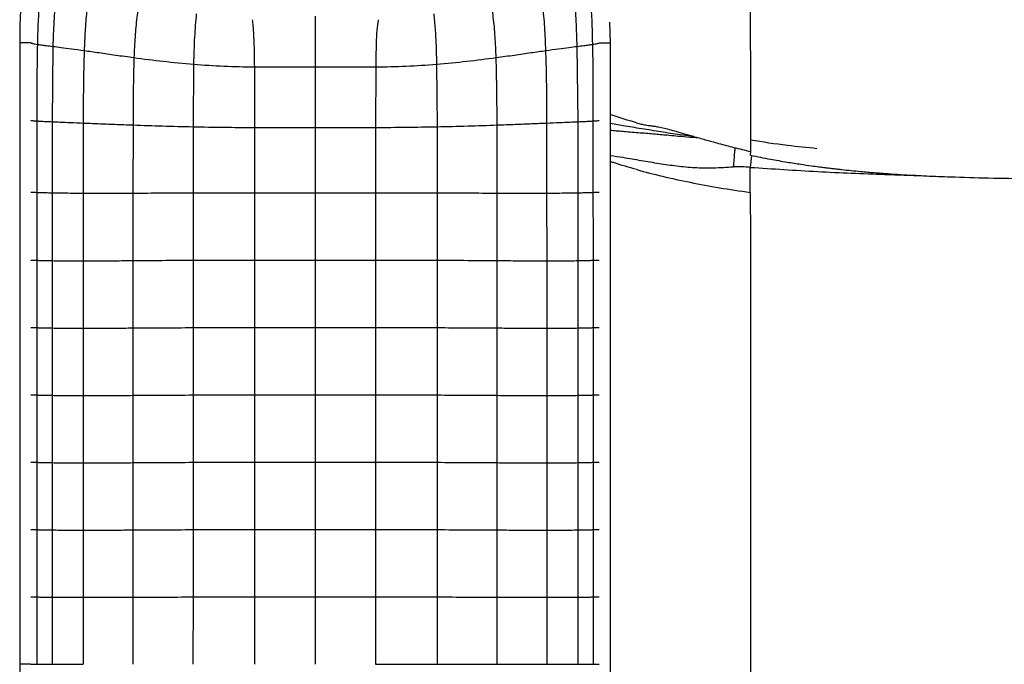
# Paper-space layout '_Top' of a CAD drawing. Header units: millimetres. Extents: x -908 to 908, y -155 to 619.
# Tile 3 of 11: x -908 to -546, y 222 to 459. Entities that reach past the tile are written whole.
import ezdxf

# ---------------------------------------------------------------- set-up
doc = ezdxf.new("R2010")
doc.units = ezdxf.units.MM

psp = doc.layouts.new('_Top')

# ---------------------------------------------------------------- linework, layer by layer
at = {"color": 7, "linetype": 'Continuous', "lineweight": 25}
for p, q in [((-690.65, 450.75), (-690.81, 458.41)), ((-908.27, 450.75), (-908.27, -6.83)), ((-690.65, -6.83), (-690.65, 450.75)), ((-896.05, 449.45), (-896.34, 421.72)), ((-702.59, 421.72), (-702.88, 449.46)), ((-844.22, 442.89), (-844.39, 419.88)), ((-754.7, 442.89), (-754.53, 419.88)), ((-821.83, 441.89), (-821.79, 419.6)), ((-799.46, 441.96), (-799.46, 419.56)), ((-777.09, 441.89), (-777.14, 419.6)), ((-896.34, 421.72), (-896.35, 395.56)), ((-884.85, 421.25), (-884.89, 395.45)), ((-714.03, 395.45), (-714.07, 421.25)), ((-702.57, 395.57), (-702.59, 421.72)), ((-681.08, 421.37), (-679.34, 420.86)), ((-866.5, 420.53), (-866.54, 395.46)), ((-844.39, 419.88), (-844.4, 395.52)), ((-821.79, 419.6), (-821.77, 395.52)), ((-799.46, 419.56), (-799.46, 395.51)), ((-777.14, 419.6), (-777.15, 395.53)), ((-754.53, 419.88), (-754.52, 395.52)), ((-732.38, 395.46), (-732.42, 420.53)), ((-638.72, 409.32), (-639.14, 404.91)), ((-896.35, 395.56), (-896.35, 370.57)), ((-884.89, 395.45), (-884.91, 370.5)), ((-866.54, 395.46), (-866.57, 370.6)), ((-844.4, 395.52), (-844.4, 370.75)), ((-821.77, 395.52), (-821.74, 370.8)), ((-799.46, 395.51), (-799.46, 370.8)), ((-777.15, 395.53), (-777.18, 370.8)), ((-754.52, 395.52), (-754.52, 370.75)), ((-732.36, 370.6), (-732.38, 395.46)), ((-714.01, 370.5), (-714.03, 395.45)), ((-702.57, 370.58), (-702.57, 395.57)), ((-896.35, 370.57), (-896.35, 345.78)), ((-884.91, 370.5), (-884.92, 345.7)), ((-866.57, 370.6), (-866.58, 345.79)), ((-844.4, 370.75), (-844.4, 345.92)), ((-821.74, 370.8), (-821.73, 345.98)), ((-799.46, 370.8), (-799.46, 345.99)), ((-777.18, 370.8), (-777.19, 345.98)), ((-754.52, 370.75), (-754.52, 345.92)), ((-732.34, 345.79), (-732.36, 370.6)), ((-714, 345.7), (-714.01, 370.5)), ((-702.57, 345.78), (-702.57, 370.58)), ((-896.35, 345.78), (-896.35, 320.99)), ((-884.92, 345.7), (-884.92, 320.91)), ((-866.58, 345.79), (-866.58, 320.99)), ((-844.4, 345.92), (-844.4, 321.12)), ((-821.73, 345.98), (-821.73, 321.18)), ((-799.46, 345.99), (-799.46, 321.19)), ((-777.19, 345.98), (-777.19, 321.18)), ((-754.52, 345.92), (-754.52, 321.12)), ((-732.34, 320.99), (-732.34, 345.79)), ((-714, 320.91), (-714, 345.7)), ((-702.57, 320.99), (-702.57, 345.78)), ((-896.35, 320.99), (-896.35, 296.2)), ((-884.92, 320.91), (-884.92, 296.12)), ((-866.58, 320.99), (-866.58, 296.2)), ((-844.4, 321.12), (-844.4, 296.33)), ((-821.73, 321.18), (-821.73, 296.39)), ((-799.46, 321.19), (-799.46, 296.4)), ((-777.19, 321.18), (-777.19, 296.39)), ((-754.52, 321.12), (-754.52, 296.33)), ((-732.34, 296.2), (-732.34, 320.99)), ((-714, 296.12), (-714, 320.91)), ((-702.57, 296.2), (-702.57, 320.99)), ((-896.35, 296.2), (-896.35, 271.42)), ((-884.92, 296.12), (-884.92, 271.36)), ((-866.58, 296.2), (-866.58, 271.42)), ((-844.4, 296.33), (-844.41, 271.54)), ((-821.73, 296.39), (-821.74, 271.61)), ((-799.46, 296.4), (-799.46, 271.62)), ((-777.19, 296.39), (-777.18, 271.61)), ((-754.52, 296.33), (-754.51, 271.54)), ((-732.34, 271.43), (-732.34, 296.2)), ((-702.57, 271.43), (-702.57, 296.2)), ((-696.94, 271.54), (-696.94, 296.33)), ((-896.35, 271.42), (-896.35, 246.68)), ((-884.92, 271.36), (-884.92, 246.64)), ((-866.58, 271.42), (-866.58, 246.68)), ((-844.41, 271.54), (-844.42, 246.75)), ((-821.74, 271.61), (-821.76, 246.8)), ((-799.46, 271.62), (-799.46, 246.82)), ((-777.18, 271.61), (-777.16, 246.8)), ((-754.51, 271.54), (-754.5, 246.76)), ((-732.34, 246.68), (-732.34, 271.43)), ((-714, 246.65), (-714, 271.36)), ((-702.57, 246.68), (-702.57, 271.43)), ((-896.35, 246.68), (-896.35, 221.96)), ((-866.58, 246.68), (-866.58, 221.96)), ((-844.42, 246.75), (-844.43, 221.96)), ((-821.76, 246.8), (-821.77, 221.96)), ((-799.46, 246.82), (-799.46, 221.96)), ((-777.16, 246.8), (-777.15, 221.96)), ((-754.5, 246.76), (-754.49, 221.96)), ((-732.33, 221.96), (-732.34, 246.68)), ((-702.57, 221.96), (-702.57, 246.68)), ((-884.92, 246.64), (-884.92, 221.96)), ((-714, 221.96), (-714, 246.65))]:
    psp.add_line(p, q, dxfattribs=at)
at = {"color": 7, "linetype": 'Continuous', "lineweight": 25, "flags": 128}
for points in [[(-905.77, 450.75), (-906.73, 450.75), (-907.54, 450.75), (-908.08, 450.75), (-908.27, 450.75)], [(-904.09, 450.75), (-904.81, 450.75), (-905.77, 450.75)], [(-694.83, 450.75), (-694.11, 450.75), (-693.15, 450.75)], [(-693.15, 450.75), (-692.2, 450.75), (-691.38, 450.75), (-690.84, 450.75), (-690.65, 450.75)], [(-901.98, 370.71), (-901.98, 366.95), (-901.98, 359.45), (-901.98, 352.68), (-901.98, 345.91)], [(-696.94, 345.92), (-696.94, 352.53), (-696.94, 359.15), (-696.94, 370.71)], [(-901.98, 345.91), (-901.98, 340.74), (-901.98, 330.93), (-901.98, 329.4), (-901.98, 323.26), (-901.98, 321.12)], [(-696.94, 321.12), (-696.94, 327.74), (-696.94, 334.35), (-696.94, 345.92)], [(-901.98, 321.12), (-901.98, 314.5), (-901.98, 307.89), (-901.98, 296.33)], [(-696.94, 296.33), (-696.94, 302.94), (-696.94, 309.56), (-696.94, 321.12)], [(-901.98, 296.33), (-901.98, 291.33), (-901.98, 281.43), (-901.98, 277.8), (-901.98, 271.54)], [(-714, 271.36), (-714, 281.19), (-714, 288.65), (-714, 293.71), (-714, 296.12)], [(-901.98, 271.54), (-901.98, 264.92), (-901.98, 258.3), (-901.98, 246.75)], [(-696.94, 246.75), (-696.94, 253.36), (-696.94, 259.98), (-696.94, 271.54)], [(-901.98, 246.75), (-901.98, 241.75), (-901.97, 231.85), (-901.97, 228.23), (-901.97, 221.96)], [(-696.94, 221.96), (-696.94, 228.58), (-696.94, 235.19), (-696.94, 246.75)], [(-905.77, 221.96), (-906.72, 221.96), (-907.54, 221.96), (-908.08, 221.96), (-908.27, 221.96)], [(-904.27, 221.96), (-904.81, 221.96), (-905.77, 221.96)]]:
    psp.add_lwpolyline(points, dxfattribs=at)
at = {"color": 7, "linetype": 'Continuous', "lineweight": 25}
for points, knots in [([(-736, 534.54), (-736.28, 534.61), (-740.51, 535.74), (-748.91, 536.8), (-761.01, 538.01), (-773.14, 538.86), (-785.28, 539.39), (-800.14, 539.64), (-817.69, 539.36), (-833.87, 538.35), (-845.98, 537.24), (-854.06, 536.27), (-862.1, 534.86), (-870, 532.74), (-877.22, 529.85), (-883.62, 526.19), (-889.16, 521.96), (-893.7, 517.44), (-897.31, 512.85), (-900.09, 508.38), (-902.29, 503.62), (-903.92, 498.66), (-905.1, 493.59), (-905.92, 488.43), (-906.5, 483.22), (-906.98, 477.94), (-907.42, 472.32), (-907.84, 466.03), (-908.19, 458.75), (-908.24, 453.54), (-908.27, 450.75)], [0, 0, 0, 0, 0.003776, 0.056292, 0.10852, 0.16063, 0.212794, 0.264984, 0.351949, 0.438836, 0.473609, 0.508551, 0.543596, 0.578638, 0.61374, 0.643367, 0.673277, 0.70323, 0.725711, 0.748271, 0.770816, 0.793137, 0.815357, 0.837789, 0.860342, 0.882883, 0.906133, 0.932939, 0.964008, 1, 1, 1, 1]), ([(-638.98, 410.77), (-638.98, 410.83), (-638.97, 411.25), (-638.97, 412.44), (-638.97, 414.36), (-638.96, 416.81), (-638.96, 418.83), (-638.96, 420.29), (-638.96, 421.11), (-638.96, 422.13), (-638.96, 423.23), (-638.96, 424.37), (-638.96, 425.53), (-638.96, 426.72), (-638.96, 428.79), (-638.97, 431.8), (-638.97, 436.14), (-638.98, 440.88), (-638.98, 445.97), (-638.99, 451), (-638.99, 455.94), (-638.99, 460.89), (-638.99, 466.09), (-638.99, 471.55), (-638.99, 477.33), (-638.99, 483.39), (-638.99, 489.83), (-639, 496.54), (-639.01, 503.4), (-639.03, 510.05), (-639.04, 516.3), (-639.06, 522.09), (-639.08, 527.64), (-639.11, 532.95), (-639.12, 536.67), (-639.13, 538.42)], [0, 0, 0, 0, 0.004509, 0.031771, 0.065541, 0.101968, 0.140259, 0.146701, 0.157719, 0.170749, 0.183843, 0.19698, 0.21014, 0.223301, 0.236442, 0.277383, 0.317271, 0.364514, 0.409293, 0.451748, 0.49207, 0.531193, 0.570574, 0.611676, 0.651491, 0.69297, 0.735659, 0.779032, 0.821935, 0.862877, 0.897146, 0.927722, 0.954764, 0.978701, 1, 1, 1, 1]), ([(-900.21, 477.77), (-900.59, 473.27), (-901.37, 464.1), (-901.62, 454.89), (-901.75, 450.2)], [0, 0, 0, 0, 0.4901969, 1, 1, 1, 1]), ([(-894.11, 475.78), (-894.44, 472.99), (-895.13, 467.27), (-895.72, 458.48), (-895.94, 452.5), (-896.05, 449.45)], [0, 0, 0, 0, 0.319382, 0.654282, 1, 1, 1, 1]), ([(-702.88, 449.46), (-702.99, 452.5), (-703.21, 458.48), (-703.79, 467.27), (-704.48, 472.99), (-704.82, 475.78)], [0, 0, 0, 0, 0.345721, 0.680612, 1, 1, 1, 1]), ([(-882.29, 472.16), (-882.78, 468.83), (-883.62, 463.15), (-884.2, 455.06), (-884.4, 450.31), (-884.51, 447.94)], [0, 0, 0, 0, 0.4150574, 0.7073885, 1, 1, 1, 1]), ([(-714.42, 447.95), (-714.54, 450.8), (-714.79, 456.37), (-715.45, 464.46), (-716.25, 469.66), (-716.63, 472.17)], [0, 0, 0, 0, 0.352033, 0.687129, 1, 1, 1, 1]), ([(-864.15, 466.62), (-864.5, 464.47), (-865.24, 459.96), (-865.84, 452.85), (-866.06, 447.9), (-866.18, 445.34)], [0, 0, 0, 0, 0.3054508, 0.6405887, 1, 1, 1, 1]), ([(-732.74, 445.34), (-732.86, 447.9), (-733.08, 452.85), (-733.68, 459.97), (-734.42, 464.47), (-734.77, 466.62)], [0, 0, 0, 0, 0.359413, 0.694553, 1, 1, 1, 1]), ([(-697.17, 450.2), (-697.27, 454.9), (-697.4, 460.72), (-697.86, 466.53), (-697.95, 467.66)], [0, 0, 0, 0, 0.805579, 1, 1, 1, 1]), ([(-843.2, 461.43), (-843.45, 458.6), (-844, 452.43), (-844.15, 446.24), (-844.22, 442.89)], [0, 0, 0, 0, 0.458597, 1, 1, 1, 1]), ([(-755.72, 461.43), (-755.55, 459.61), (-755.17, 455.72), (-754.87, 449.53), (-754.76, 445.17), (-754.7, 442.89)], [0, 0, 0, 0, 0.295487, 0.630969, 1, 1, 1, 1]), ([(-822.64, 459.28), (-822.59, 458.91), (-822.48, 458.17), (-822.4, 457.42), (-822.37, 457.05)], [0, 0, 0, 0, 0.4997396, 1, 1, 1, 1]), ([(-822.37, 457.05), (-822.21, 454.72), (-821.86, 449.68), (-821.84, 444.62), (-821.83, 441.89)], [0, 0, 0, 0, 0.461623, 1, 1, 1, 1]), ([(-799.46, 460.57), (-799.46, 458.41), (-799.46, 454.07), (-799.46, 449.72), (-799.46, 447.54)], [0, 0, 0, 0, 0.497879, 1, 1, 1, 1]), ([(-776.27, 459.28), (-776.43, 457.99), (-776.78, 455.09), (-776.95, 450.68), (-777.05, 446.17), (-777.08, 443.29), (-777.09, 441.89)], [0, 0, 0, 0, 0.223743, 0.504272, 0.759834, 1, 1, 1, 1]), ([(-904, 450.67), (-903.83, 450.61), (-903.41, 450.48), (-902.37, 450.3), (-901.75, 450.2)], [0, 0, 0, 0, 0.410173, 1, 1, 1, 1]), ([(-901.75, 450.2), (-901.82, 446.61), (-901.95, 439.44), (-901.97, 430.92), (-901.97, 425.12), (-901.97, 422.9), (-901.97, 422.01)], [0, 0, 0, 0, 0.381884, 0.763876, 0.905714, 1, 1, 1, 1]), ([(-901.75, 450.2), (-901.29, 450.13), (-900.34, 449.99), (-898.49, 449.76), (-896.88, 449.56), (-896.05, 449.45)], [0, 0, 0, 0, 0.312289, 0.645058, 1, 1, 1, 1]), ([(-702.88, 449.46), (-702.04, 449.56), (-700.43, 449.76), (-698.58, 449.99), (-697.63, 450.13), (-697.17, 450.2)], [0, 0, 0, 0, 0.354949, 0.687714, 1, 1, 1, 1]), ([(-697.17, 450.2), (-696.86, 450.25), (-696.25, 450.35), (-695.53, 450.5), (-695.04, 450.61), (-694.9, 450.66), (-694.86, 450.68)], [0, 0, 0, 0, 0.295581, 0.590001, 0.884494, 1, 1, 1, 1]), ([(-696.95, 422.01), (-696.95, 424.36), (-696.95, 427.89), (-696.96, 433.76), (-696.99, 439.04), (-697.06, 444.92), (-697.13, 448.44), (-697.17, 450.2)], [0, 0, 0, 0, 0.249987, 0.374981, 0.624968, 0.81248, 1, 1, 1, 1]), ([(-896.05, 449.45), (-895.06, 449.33), (-893, 449.08), (-889.13, 448.58), (-886.09, 448.16), (-884.51, 447.94)], [0, 0, 0, 0, 0.307097, 0.638585, 1, 1, 1, 1]), ([(-884.51, 447.94), (-884.62, 443.51), (-884.85, 434.61), (-884.85, 425.71), (-884.85, 421.25)], [0, 0, 0, 0, 0.498472, 1, 1, 1, 1]), ([(-884.51, 447.94), (-882.7, 447.69), (-878.97, 447.15), (-872.8, 446.25), (-868.42, 445.65), (-866.18, 445.34)], [0, 0, 0, 0, 0.313278, 0.647902, 1, 1, 1, 1]), ([(-799.46, 447.54), (-799.46, 447.4), (-799.46, 446.47), (-799.46, 444.61), (-799.46, 442.9), (-799.46, 441.96)], [0, 0, 0, 0, 0.0785595, 0.4960689, 1, 1, 1, 1]), ([(-732.74, 445.34), (-730.5, 445.65), (-726.12, 446.25), (-719.96, 447.16), (-716.22, 447.69), (-714.42, 447.95)], [0, 0, 0, 0, 0.352101, 0.686726, 1, 1, 1, 1]), ([(-714.42, 447.95), (-712.83, 448.16), (-709.8, 448.58), (-705.93, 449.08), (-703.87, 449.33), (-702.88, 449.46)], [0, 0, 0, 0, 0.361426, 0.692914, 1, 1, 1, 1]), ([(-714.07, 421.25), (-714.07, 424.52), (-714.08, 430.15), (-714.16, 439.05), (-714.32, 444.68), (-714.42, 447.95)], [0, 0, 0, 0, 0.366854, 0.633231, 1, 1, 1, 1]), ([(-866.18, 445.34), (-866.29, 441.27), (-866.5, 433), (-866.5, 424.73), (-866.5, 420.53)], [0, 0, 0, 0, 0.492346, 1, 1, 1, 1]), ([(-866.18, 445.34), (-862.62, 444.87), (-855.45, 443.92), (-847.98, 443.23), (-844.22, 442.89)], [0, 0, 0, 0, 0.496843, 1, 1, 1, 1]), ([(-844.22, 442.89), (-840.5, 442.62), (-833.11, 442.09), (-825.57, 441.96), (-821.83, 441.89)], [0, 0, 0, 0, 0.503883, 1, 1, 1, 1]), ([(-777.09, 441.89), (-773.35, 441.96), (-765.82, 442.09), (-758.42, 442.62), (-754.7, 442.89)], [0, 0, 0, 0, 0.496111, 1, 1, 1, 1]), ([(-754.7, 442.89), (-750.94, 443.24), (-743.48, 443.93), (-736.31, 444.87), (-732.74, 445.34)], [0, 0, 0, 0, 0.503156, 1, 1, 1, 1]), ([(-732.42, 420.53), (-732.42, 424.73), (-732.42, 433), (-732.64, 441.27), (-732.74, 445.34)], [0, 0, 0, 0, 0.507656, 1, 1, 1, 1]), ([(-821.83, 441.89), (-821.67, 441.89), (-819.63, 441.87), (-815.62, 441.87), (-809.79, 441.92), (-805.32, 441.96), (-802.84, 441.96), (-802.33, 441.96)], [0, 0, 0, 0, 0.0254741, 0.3139049, 0.6178848, 0.9220477, 1, 1, 1, 1]), ([(-802.33, 441.96), (-801.89, 441.97), (-801.42, 441.97), (-800.46, 441.97), (-799.94, 441.96), (-799.46, 441.96)], [0, 0, 0, 0, 0.455262, 0.499916, 1, 1, 1, 1]), ([(-799.46, 441.96), (-798.97, 441.96), (-798.45, 441.97), (-797.48, 441.97), (-797, 441.97), (-796.54, 441.97)], [0, 0, 0, 0, 0.500076, 0.535397, 1, 1, 1, 1]), ([(-796.54, 441.97), (-794.73, 441.96), (-791.09, 441.94), (-787.45, 441.91), (-785.63, 441.89)], [0, 0, 0, 0, 0.49957, 1, 1, 1, 1]), ([(-785.63, 441.89), (-784.21, 441.88), (-781.36, 441.87), (-778.51, 441.89), (-777.09, 441.89)], [0, 0, 0, 0, 0.49975, 1, 1, 1, 1]), ([(-904.18, 422.18), (-904.01, 422.17), (-903.6, 422.12), (-902.58, 422.05), (-901.97, 422.01)], [0, 0, 0, 0, 0.401983, 1, 1, 1, 1]), ([(-901.97, 422.01), (-901.97, 417.63), (-901.98, 412.15), (-901.98, 405.58), (-901.98, 401.19), (-901.98, 397.91), (-901.98, 395.71)], [0, 0, 0, 0, 0.5, 0.625, 0.75, 1, 1, 1, 1]), ([(-901.97, 422.01), (-901.52, 421.98), (-900.58, 421.93), (-898.76, 421.83), (-897.16, 421.76), (-896.34, 421.72)], [0, 0, 0, 0, 0.312329, 0.645215, 1, 1, 1, 1]), ([(-896.34, 421.72), (-895.36, 421.68), (-893.32, 421.59), (-889.47, 421.44), (-886.44, 421.31), (-884.85, 421.25)], [0, 0, 0, 0, 0.307764, 0.639339, 1, 1, 1, 1]), ([(-884.85, 421.25), (-883.05, 421.18), (-879.32, 421.02), (-873.15, 420.78), (-868.75, 420.61), (-866.5, 420.53)], [0, 0, 0, 0, 0.313474, 0.647952, 1, 1, 1, 1]), ([(-732.42, 420.53), (-730.17, 420.61), (-725.78, 420.78), (-719.6, 421.03), (-715.87, 421.18), (-714.07, 421.25)], [0, 0, 0, 0, 0.35205, 0.686529, 1, 1, 1, 1]), ([(-714.07, 421.25), (-712.49, 421.31), (-709.45, 421.44), (-705.6, 421.59), (-703.57, 421.68), (-702.59, 421.72)], [0, 0, 0, 0, 0.360665, 0.692246, 1, 1, 1, 1]), ([(-702.59, 421.72), (-701.76, 421.76), (-700.16, 421.83), (-698.34, 421.93), (-697.4, 421.99), (-696.95, 422.01)], [0, 0, 0, 0, 0.354796, 0.687666, 1, 1, 1, 1]), ([(-696.95, 422.01), (-696.34, 422.05), (-695.33, 422.12), (-694.91, 422.17), (-694.74, 422.19)], [0, 0, 0, 0, 0.59802, 1, 1, 1, 1]), ([(-696.95, 395.72), (-696.95, 397.92), (-696.95, 401.23), (-696.95, 405.64), (-696.95, 408.95), (-696.95, 412.26), (-696.95, 416.61), (-696.95, 419.86), (-696.95, 422.01)], [0, 0, 0, 0, 0.251629, 0.377444, 0.503259, 0.629073, 0.754888, 1, 1, 1, 1]), ([(-681.08, 421.37), (-684.07, 422.24), (-687.29, 423.17), (-690.43, 424.29), (-690.65, 424.37)], [0, 0, 0, 0, 0.927428, 1, 1, 1, 1]), ([(-659.93, 416.3), (-661.3, 416.45), (-665.09, 416.85), (-671.19, 417.85), (-678.25, 418.98), (-684.76, 420.03), (-688.86, 420.76), (-690.65, 421.08)], [0, 0, 0, 0, 0.132609, 0.364646, 0.593019, 0.821626, 1, 1, 1, 1]), ([(-679.99, 421.05), (-679.53, 420.92), (-678.61, 420.68), (-676.99, 420.41), (-675.35, 420.17), (-673.9, 420), (-672.05, 419.66), (-669.66, 419.06), (-666.98, 418.33), (-663.76, 417.4), (-659.97, 416.31), (-655.6, 415.07), (-650.64, 413.71), (-645.02, 412.19), (-641.06, 411.25), (-638.98, 410.75)], [0, 0, 0, 0, 0.104704, 0.20915, 0.277915, 0.345447, 0.41342, 0.467079, 0.524205, 0.585935, 0.653389, 0.727634, 0.809607, 0.899957, 1, 1, 1, 1]), ([(-866.5, 420.53), (-862.92, 420.4), (-855.69, 420.15), (-848.18, 419.97), (-844.39, 419.88)], [0, 0, 0, 0, 0.495703, 1, 1, 1, 1]), ([(-844.39, 419.88), (-840.62, 419.81), (-833.15, 419.67), (-825.55, 419.62), (-821.79, 419.6)], [0, 0, 0, 0, 0.5043501, 1, 1, 1, 1]), ([(-821.79, 419.6), (-818.06, 419.59), (-810.63, 419.56), (-803.17, 419.56), (-799.46, 419.56)], [0, 0, 0, 0, 0.502002, 1, 1, 1, 1]), ([(-799.46, 419.56), (-795.75, 419.56), (-788.3, 419.56), (-780.87, 419.59), (-777.14, 419.6)], [0, 0, 0, 0, 0.497993, 1, 1, 1, 1]), ([(-777.14, 419.6), (-773.37, 419.63), (-765.77, 419.68), (-758.3, 419.81), (-754.53, 419.88)], [0, 0, 0, 0, 0.495647, 1, 1, 1, 1]), ([(-754.53, 419.88), (-750.75, 419.97), (-743.23, 420.15), (-736, 420.4), (-732.42, 420.53)], [0, 0, 0, 0, 0.504298, 1, 1, 1, 1]), ([(-690.65, 418.63), (-690.48, 418.61), (-689.58, 418.52), (-687.87, 418.37), (-685.37, 418.16), (-682.62, 417.93), (-679.72, 417.69), (-676.89, 417.46), (-674.2, 417.24), (-671.6, 417.01), (-668.78, 416.75), (-665.39, 416.44), (-661.87, 416.11), (-659.43, 415.94), (-658.42, 415.87)], [0, 0, 0, 0, 0.016703, 0.084521, 0.160956, 0.251419, 0.341526, 0.430788, 0.514244, 0.591505, 0.672566, 0.777446, 0.907667, 1, 1, 1, 1]), ([(-614.57, 411.8), (-618.19, 412.16), (-626.43, 412.97), (-634.53, 414.22), (-639.07, 414.92)], [0, 0, 0, 0, 0.438824, 1, 1, 1, 1]), ([(-644.77, 412.16), (-644.83, 411.59), (-645.06, 409.55), (-645.23, 406.97), (-645.36, 405.11)], [0, 0, 0, 0, 0.28117, 1, 1, 1, 1]), ([(-639, 409.43), (-639, 409.44), (-638.99, 409.45), (-638.99, 409.92), (-638.98, 410.5), (-638.98, 410.77)], [0, 0, 0, 0, 0.144256, 0.588491, 1, 1, 1, 1]), ([(-690.65, 409.3), (-689.12, 409.08), (-685.35, 408.54), (-679.37, 407.45), (-672.75, 406.37), (-666.2, 405.42), (-659.55, 404.75), (-652.58, 404.67), (-647.82, 404.96), (-645.36, 405.11)], [0, 0, 0, 0, 0.102943, 0.252912, 0.400498, 0.545214, 0.688941, 0.839541, 1, 1, 1, 1]), ([(-680.91, 404.07), (-683.81, 404.89), (-687.09, 405.83), (-690.28, 406.92), (-690.65, 407.05)], [0, 0, 0, 0, 0.881723, 1, 1, 1, 1]), ([(-639, 409.38), (-636.58, 408.89), (-632.12, 407.98), (-625.92, 406.91), (-620.84, 406.11), (-616.94, 405.55), (-614.12, 405.17), (-612.04, 404.91), (-610.3, 404.69), (-608.62, 404.49), (-606.98, 404.3), (-603.62, 403.93), (-599.89, 403.55), (-595.87, 403.19), (-593.4, 402.98), (-590.6, 402.76), (-586.97, 402.5), (-582.72, 402.23), (-578.3, 401.98), (-574.09, 401.77), (-569.79, 401.59), (-562.22, 401.31), (-551.03, 401.01), (-535.93, 400.73), (-520.25, 400.48), (-504.08, 400.3), (-491.68, 400.25), (-482.76, 400.27), (-477.42, 400.29), (-471.43, 400.31), (-465.56, 400.34), (-459.83, 400.37), (-454.34, 400.4), (-448.18, 400.43), (-441.28, 400.46), (-433.81, 400.49), (-425.75, 400.51), (-417.05, 400.54), (-407.41, 400.56), (-396.76, 400.59), (-385.03, 400.61), (-372.19, 400.62), (-357.74, 400.64), (-341.65, 400.65), (-323.91, 400.67), (-305.04, 400.68), (-285.11, 400.69), (-263.75, 400.69), (-241.02, 400.7), (-216.97, 400.7), (-192.13, 400.7), (-166.62, 400.7), (-140.56, 400.7), (-108.95, 400.7), (-71.93, 400.7), (-33.88, 400.7), (-9.88, 400.7), (0, 400.7)], [0, 0, 0, 0, 0.011765, 0.021747, 0.02989, 0.036154, 0.040451, 0.043342, 0.046088, 0.048763, 0.051364, 0.053893, 0.064763, 0.06903, 0.07293, 0.076462, 0.082258, 0.089996, 0.096488, 0.103016, 0.10975, 0.116692, 0.138559, 0.162193, 0.187532, 0.212051, 0.238006, 0.245643, 0.253856, 0.263062, 0.273712, 0.281363, 0.289904, 0.299471, 0.310204, 0.32225, 0.334469, 0.348019, 0.363025, 0.379615, 0.397922, 0.418002, 0.439795, 0.46566, 0.493407, 0.522926, 0.5541, 0.586806, 0.623023, 0.660651, 0.699515, 0.739432, 0.780209, 0.821641, 0.887557, 0.95368, 1, 1, 1, 1]), ([(-680.91, 404.07), (-674.88, 402.39), (-668.27, 400.82), (-654.23, 398), (-646.8, 396.75), (-639.13, 395.72)], [0, 0, 0, 0, 0.5, 0.5, 1, 1, 1, 1]), ([(-639.13, 395.72), (-639.13, 396.05), (-639.14, 396.71), (-639.14, 397.68), (-639.14, 398.64), (-639.14, 399.58), (-639.14, 400.51), (-639.14, 401.42), (-639.14, 402.32), (-639.14, 403.2), (-639.14, 404.06), (-639.13, 404.63), (-639.13, 404.91)], [0, 0, 0, 0, 0.107783, 0.213913, 0.318386, 0.421226, 0.522426, 0.621927, 0.719582, 0.815212, 0.908717, 1, 1, 1, 1]), ([(-639.13, 404.91), (-630.86, 404.38), (-614.37, 403.32), (-593.07, 402.39), (-580.08, 401.99), (-575.37, 401.84)], [0, 0, 0, 0, 0.390578, 0.778955, 1, 1, 1, 1]), ([(-904.18, 395.78), (-904.01, 395.78), (-903.6, 395.76), (-902.58, 395.73), (-901.98, 395.71)], [0, 0, 0, 0, 0.402097, 1, 1, 1, 1]), ([(-901.98, 395.71), (-901.98, 393.51), (-901.98, 390.2), (-901.98, 385.79), (-901.98, 382.48), (-901.98, 379.17), (-901.98, 375.25), (-901.98, 372.42), (-901.98, 370.71)], [0, 0, 0, 0, 0.264626, 0.396939, 0.529252, 0.661565, 0.793878, 1, 1, 1, 1]), ([(-901.98, 395.71), (-901.52, 395.7), (-900.58, 395.67), (-898.76, 395.62), (-897.17, 395.58), (-896.35, 395.56)], [0, 0, 0, 0, 0.3122754, 0.6451706, 1, 1, 1, 1]), ([(-896.35, 395.56), (-895.37, 395.55), (-893.34, 395.51), (-889.5, 395.47), (-886.47, 395.46), (-884.89, 395.45)], [0, 0, 0, 0, 0.307808, 0.639401, 1, 1, 1, 1]), ([(-884.89, 395.45), (-883.09, 395.45), (-879.36, 395.44), (-873.19, 395.45), (-868.79, 395.46), (-866.54, 395.46)], [0, 0, 0, 0, 0.313585, 0.648065, 1, 1, 1, 1]), ([(-866.54, 395.46), (-862.95, 395.47), (-855.72, 395.49), (-848.19, 395.51), (-844.4, 395.52)], [0, 0, 0, 0, 0.4958214, 1, 1, 1, 1]), ([(-844.4, 395.52), (-840.62, 395.52), (-833.15, 395.53), (-825.54, 395.53), (-821.77, 395.52)], [0, 0, 0, 0, 0.50462, 1, 1, 1, 1]), ([(-821.77, 395.52), (-818.04, 395.52), (-810.61, 395.52), (-803.17, 395.51), (-799.46, 395.51)], [0, 0, 0, 0, 0.502221, 1, 1, 1, 1]), ([(-799.46, 395.51), (-795.75, 395.51), (-788.31, 395.52), (-780.88, 395.52), (-777.15, 395.53)], [0, 0, 0, 0, 0.497777, 1, 1, 1, 1]), ([(-777.15, 395.53), (-773.38, 395.53), (-765.78, 395.53), (-758.3, 395.52), (-754.52, 395.52)], [0, 0, 0, 0, 0.49538, 1, 1, 1, 1]), ([(-754.52, 395.52), (-750.73, 395.51), (-743.2, 395.49), (-735.97, 395.47), (-732.38, 395.46)], [0, 0, 0, 0, 0.50418, 1, 1, 1, 1]), ([(-732.38, 395.46), (-730.13, 395.46), (-725.73, 395.45), (-719.56, 395.44), (-715.84, 395.45), (-714.03, 395.45)], [0, 0, 0, 0, 0.351928, 0.686418, 1, 1, 1, 1]), ([(-714.03, 395.45), (-712.46, 395.46), (-709.43, 395.47), (-705.59, 395.51), (-703.55, 395.55), (-702.57, 395.57)], [0, 0, 0, 0, 0.360599, 0.692198, 1, 1, 1, 1]), ([(-702.57, 395.57), (-701.75, 395.58), (-700.16, 395.62), (-698.34, 395.67), (-697.4, 395.7), (-696.95, 395.72)], [0, 0, 0, 0, 0.3548388, 0.6877328, 1, 1, 1, 1]), ([(-696.95, 395.72), (-696.34, 395.74), (-695.32, 395.77), (-694.91, 395.78), (-694.74, 395.79)], [0, 0, 0, 0, 0.597915, 1, 1, 1, 1]), ([(-696.94, 370.71), (-696.94, 373.44), (-696.94, 377.85), (-696.94, 384.21), (-696.95, 389.04), (-696.95, 392.96), (-696.95, 394.94), (-696.95, 395.72)], [0, 0, 0, 0, 0.327135, 0.529305, 0.762779, 0.907095, 1, 1, 1, 1]), ([(-639.13, 395.71), (-639.13, 393.07), (-639.12, 390.74), (-639.1, 385.48), (-639.09, 382.55), (-639.08, 376.83), (-639.08, 374.71), (-639.08, 369.88), (-639.07, 367.18), (-639.07, 358.48), (-639.06, 351.85), (-639.05, 341.54), (-639.05, 338.04), (-639.05, 332.8), (-639.05, 330.18), (-639.04, 327.38), (-639.04, 326.2), (-639.04, 325.87), (-639.04, 325.76), (-639.04, 325.76), (-639.04, 325.76), (-639.04, 325.74), (-639.04, 325.7), (-639.04, 325.6), (-639.04, 325.41), (-639.04, 324.4), (-639.04, 323.44), (-639.03, 309.07), (-639.03, 296.54), (-639.03, 281.66), (-639.03, 279.99), (-639.03, 276.63), (-639.03, 274.94), (-639.03, 269.81), (-639.03, 266.33), (-639.03, 255.78), (-639.03, 248.57), (-639.03, 237.66), (-639.03, 234), (-639.03, 226.68), (-639.03, 223.02), (-639.03, 212.05), (-639.03, 197.44), (-639.03, 182.87), (-639.03, 168.31), (-639.03, 161.04), (-639.03, 146.5), (-639.03, 135.6), (-639.03, 124.68), (-639.03, 117.39), (-639.03, 113.74), (-639.03, 95.54), (-639.04, 81.22), (-639.04, 67.47), (-639.04, 65.97), (-639.04, 63.05), (-639.04, 61.63), (-639.04, 57.42), (-639.04, 54.72), (-639.05, 46.77), (-639.05, 41.66), (-639.05, 33.62), (-639.06, 30.88), (-639.06, 26.6), (-639.06, 25.14), (-639.06, 22.16), (-639.06, 20.64), (-639.07, 12.9), (-639.07, 6.26), (-639.08, -7.53), (-639.08, -14.68), (-639.09, -29.14), (-639.09, -36.45), (-639.1, -50.74), (-639.11, -57.72), (-639.12, -67.6), (-639.12, -70.79), (-639.12, -76.91), (-639.13, -79.84), (-639.14, -93.86), (-639.16, -103.04), (-639.17, -110.44)], [0, 0, 0, 0, 0.0625, 0.0625, 0.125, 0.125, 0.15625, 0.15625, 0.1875, 0.1875, 0.25, 0.25, 0.28125, 0.28125, 0.296875, 0.304688, 0.306641, 0.307617, 0.307648, 0.307648, 0.307678, 0.307678, 0.307739, 0.307861, 0.308105, 0.308594, 0.3125, 0.3125, 0.375, 0.375, 0.382813, 0.382813, 0.390625, 0.390625, 0.40625, 0.40625, 0.4375, 0.4375, 0.453125, 0.453125, 0.46875, 0.46875, 0.5, 0.53125, 0.53125, 0.5625, 0.5625, 0.59375, 0.609375, 0.609375, 0.625, 0.625, 0.6875, 0.6875, 0.695313, 0.695313, 0.703125, 0.703125, 0.71875, 0.71875, 0.75, 0.75, 0.765625, 0.765625, 0.773438, 0.773438, 0.78125, 0.78125, 0.8125, 0.8125, 0.84375, 0.84375, 0.875, 0.875, 0.90625, 0.90625, 0.921875, 0.921875, 0.9375, 0.9375, 1, 1, 1, 1]), ([(-904.18, 370.76), (-904.01, 370.76), (-903.6, 370.75), (-902.58, 370.72), (-901.98, 370.71)], [0, 0, 0, 0, 0.402048, 1, 1, 1, 1]), ([(-901.98, 370.71), (-901.52, 370.69), (-900.58, 370.67), (-898.77, 370.62), (-897.17, 370.59), (-896.35, 370.57)], [0, 0, 0, 0, 0.312209, 0.645073, 1, 1, 1, 1]), ([(-896.35, 370.57), (-895.37, 370.56), (-893.34, 370.53), (-889.51, 370.5), (-886.48, 370.5), (-884.91, 370.5)], [0, 0, 0, 0, 0.307656, 0.639253, 1, 1, 1, 1]), ([(-884.91, 370.5), (-883.11, 370.51), (-879.39, 370.51), (-873.22, 370.55), (-868.82, 370.58), (-866.57, 370.6)], [0, 0, 0, 0, 0.313523, 0.648073, 1, 1, 1, 1]), ([(-866.57, 370.6), (-862.98, 370.63), (-855.75, 370.68), (-848.2, 370.73), (-844.4, 370.75)], [0, 0, 0, 0, 0.495961, 1, 1, 1, 1]), ([(-844.4, 370.75), (-840.62, 370.76), (-833.13, 370.79), (-825.52, 370.8), (-821.74, 370.8)], [0, 0, 0, 0, 0.504904, 1, 1, 1, 1]), ([(-821.74, 370.8), (-818.02, 370.8), (-810.6, 370.8), (-803.16, 370.8), (-799.46, 370.8)], [0, 0, 0, 0, 0.502442, 1, 1, 1, 1]), ([(-799.46, 370.8), (-795.76, 370.8), (-788.32, 370.8), (-780.9, 370.8), (-777.18, 370.8)], [0, 0, 0, 0, 0.497556, 1, 1, 1, 1]), ([(-777.18, 370.8), (-773.41, 370.8), (-765.79, 370.79), (-758.3, 370.76), (-754.52, 370.75)], [0, 0, 0, 0, 0.495092, 1, 1, 1, 1]), ([(-754.52, 370.75), (-750.72, 370.73), (-743.18, 370.68), (-735.94, 370.63), (-732.36, 370.6)], [0, 0, 0, 0, 0.504041, 1, 1, 1, 1]), ([(-732.36, 370.6), (-730.1, 370.59), (-725.7, 370.55), (-719.53, 370.52), (-715.81, 370.51), (-714.01, 370.5)], [0, 0, 0, 0, 0.3519259, 0.6864807, 1, 1, 1, 1]), ([(-714.01, 370.5), (-712.44, 370.5), (-709.41, 370.51), (-705.58, 370.53), (-703.55, 370.56), (-702.57, 370.58)], [0, 0, 0, 0, 0.360746, 0.692356, 1, 1, 1, 1]), ([(-702.57, 370.58), (-701.75, 370.59), (-700.16, 370.62), (-698.34, 370.67), (-697.4, 370.7), (-696.94, 370.71)], [0, 0, 0, 0, 0.3549399, 0.6877874, 1, 1, 1, 1]), ([(-696.94, 370.71), (-696.34, 370.72), (-695.32, 370.75), (-694.91, 370.76), (-694.74, 370.76)], [0, 0, 0, 0, 0.5979746, 1, 1, 1, 1]), ([(-904.18, 345.97), (-904.01, 345.96), (-903.6, 345.96), (-902.58, 345.93), (-901.98, 345.91)], [0, 0, 0, 0, 0.401977, 1, 1, 1, 1]), ([(-901.98, 345.91), (-901.52, 345.9), (-900.58, 345.87), (-898.77, 345.82), (-897.17, 345.8), (-896.35, 345.78)], [0, 0, 0, 0, 0.3121831, 0.6450299, 1, 1, 1, 1]), ([(-896.35, 345.78), (-895.38, 345.77), (-893.35, 345.74), (-889.51, 345.71), (-886.49, 345.7), (-884.92, 345.7)], [0, 0, 0, 0, 0.307577, 0.639169, 1, 1, 1, 1]), ([(-884.92, 345.7), (-883.12, 345.7), (-879.4, 345.71), (-873.23, 345.74), (-868.83, 345.77), (-866.58, 345.79)], [0, 0, 0, 0, 0.3134896, 0.6480541, 1, 1, 1, 1]), ([(-866.58, 345.79), (-862.99, 345.81), (-855.76, 345.86), (-848.2, 345.9), (-844.4, 345.92)], [0, 0, 0, 0, 0.496019, 1, 1, 1, 1]), ([(-844.4, 345.92), (-840.62, 345.94), (-833.13, 345.97), (-825.51, 345.98), (-821.73, 345.98)], [0, 0, 0, 0, 0.505034, 1, 1, 1, 1]), ([(-821.73, 345.98), (-818.01, 345.98), (-810.59, 345.99), (-803.16, 345.99), (-799.46, 345.99)], [0, 0, 0, 0, 0.502546, 1, 1, 1, 1]), ([(-799.46, 345.99), (-795.76, 345.99), (-788.33, 345.99), (-780.91, 345.99), (-777.19, 345.98)], [0, 0, 0, 0, 0.497449, 1, 1, 1, 1]), ([(-777.19, 345.98), (-773.41, 345.98), (-765.79, 345.97), (-758.3, 345.94), (-754.52, 345.92)], [0, 0, 0, 0, 0.494964, 1, 1, 1, 1]), ([(-754.52, 345.92), (-750.72, 345.9), (-743.17, 345.86), (-735.93, 345.81), (-732.34, 345.79)], [0, 0, 0, 0, 0.503985, 1, 1, 1, 1]), ([(-732.34, 345.79), (-730.09, 345.77), (-725.69, 345.74), (-719.52, 345.71), (-715.8, 345.71), (-714, 345.7)], [0, 0, 0, 0, 0.351944, 0.686516, 1, 1, 1, 1]), ([(-714, 345.7), (-712.43, 345.71), (-709.41, 345.71), (-705.58, 345.74), (-703.54, 345.77), (-702.57, 345.78)], [0, 0, 0, 0, 0.360825, 0.692429, 1, 1, 1, 1]), ([(-702.57, 345.78), (-701.75, 345.8), (-700.15, 345.83), (-698.34, 345.88), (-697.4, 345.9), (-696.94, 345.92)], [0, 0, 0, 0, 0.354981, 0.687827, 1, 1, 1, 1]), ([(-696.94, 345.92), (-696.34, 345.93), (-695.32, 345.96), (-694.91, 345.97), (-694.74, 345.97)], [0, 0, 0, 0, 0.598053, 1, 1, 1, 1]), ([(-904.18, 321.18), (-904.01, 321.17), (-903.6, 321.16), (-902.58, 321.14), (-901.98, 321.12)], [0, 0, 0, 0, 0.401907, 1, 1, 1, 1]), ([(-901.98, 321.12), (-901.52, 321.11), (-900.58, 321.08), (-898.77, 321.03), (-897.17, 321), (-896.35, 320.99)], [0, 0, 0, 0, 0.312174, 0.64501, 1, 1, 1, 1]), ([(-896.35, 320.99), (-895.38, 320.97), (-893.35, 320.94), (-889.51, 320.91), (-886.49, 320.91), (-884.92, 320.91)], [0, 0, 0, 0, 0.30757, 0.639159, 1, 1, 1, 1]), ([(-884.92, 320.91), (-883.12, 320.91), (-879.4, 320.91), (-873.23, 320.95), (-868.83, 320.97), (-866.58, 320.99)], [0, 0, 0, 0, 0.313487, 0.648052, 1, 1, 1, 1]), ([(-866.58, 320.99), (-862.99, 321.01), (-855.76, 321.06), (-848.2, 321.1), (-844.4, 321.12)], [0, 0, 0, 0, 0.496029, 1, 1, 1, 1]), ([(-844.4, 321.12), (-840.62, 321.13), (-833.13, 321.16), (-825.5, 321.18), (-821.73, 321.18)], [0, 0, 0, 0, 0.5050496, 1, 1, 1, 1]), ([(-821.73, 321.18), (-818, 321.18), (-810.59, 321.19), (-803.16, 321.19), (-799.46, 321.19)], [0, 0, 0, 0, 0.502561, 1, 1, 1, 1]), ([(-799.46, 321.19), (-795.76, 321.19), (-788.33, 321.19), (-780.92, 321.18), (-777.19, 321.18)], [0, 0, 0, 0, 0.497437, 1, 1, 1, 1]), ([(-777.19, 321.18), (-773.42, 321.18), (-765.79, 321.17), (-758.3, 321.14), (-754.52, 321.12)], [0, 0, 0, 0, 0.494946, 1, 1, 1, 1]), ([(-754.52, 321.12), (-750.72, 321.1), (-743.16, 321.06), (-735.93, 321.01), (-732.34, 320.99)], [0, 0, 0, 0, 0.503973, 1, 1, 1, 1]), ([(-732.34, 320.99), (-730.09, 320.97), (-725.69, 320.95), (-719.52, 320.92), (-715.8, 320.91), (-714, 320.91)], [0, 0, 0, 0, 0.35195, 0.68652, 1, 1, 1, 1]), ([(-714, 320.91), (-712.43, 320.91), (-709.41, 320.91), (-705.57, 320.94), (-703.54, 320.97), (-702.57, 320.99)], [0, 0, 0, 0, 0.360846, 0.69244, 1, 1, 1, 1]), ([(-702.57, 320.99), (-701.75, 321), (-700.15, 321.03), (-698.34, 321.08), (-697.4, 321.11), (-696.94, 321.12)], [0, 0, 0, 0, 0.3550034, 0.6878244, 1, 1, 1, 1]), ([(-696.94, 321.12), (-696.34, 321.14), (-695.32, 321.16), (-694.91, 321.17), (-694.74, 321.18)], [0, 0, 0, 0, 0.598134, 1, 1, 1, 1]), ([(-904.18, 296.38), (-904.01, 296.38), (-903.6, 296.37), (-902.58, 296.34), (-901.98, 296.33)], [0, 0, 0, 0, 0.401838, 1, 1, 1, 1]), ([(-901.98, 296.33), (-901.52, 296.31), (-900.58, 296.29), (-898.77, 296.24), (-897.17, 296.21), (-896.35, 296.2)], [0, 0, 0, 0, 0.312174, 0.64501, 1, 1, 1, 1]), ([(-896.35, 296.2), (-895.38, 296.18), (-893.34, 296.15), (-889.51, 296.12), (-886.49, 296.12), (-884.92, 296.12)], [0, 0, 0, 0, 0.307568, 0.639156, 1, 1, 1, 1]), ([(-884.92, 296.12), (-883.12, 296.12), (-879.4, 296.13), (-873.23, 296.16), (-868.83, 296.18), (-866.58, 296.2)], [0, 0, 0, 0, 0.313484, 0.648047, 1, 1, 1, 1]), ([(-866.58, 296.2), (-862.99, 296.22), (-855.76, 296.27), (-848.21, 296.31), (-844.4, 296.33)], [0, 0, 0, 0, 0.496025, 1, 1, 1, 1]), ([(-844.4, 296.33), (-840.62, 296.34), (-833.13, 296.37), (-825.51, 296.39), (-821.73, 296.39)], [0, 0, 0, 0, 0.505047, 1, 1, 1, 1]), ([(-821.73, 296.39), (-818.01, 296.4), (-810.59, 296.4), (-803.16, 296.4), (-799.46, 296.4)], [0, 0, 0, 0, 0.5025554, 1, 1, 1, 1]), ([(-799.46, 296.4), (-795.76, 296.4), (-788.33, 296.4), (-780.91, 296.4), (-777.19, 296.39)], [0, 0, 0, 0, 0.497445, 1, 1, 1, 1]), ([(-777.19, 296.39), (-773.41, 296.39), (-765.79, 296.38), (-758.3, 296.34), (-754.52, 296.33)], [0, 0, 0, 0, 0.4949508, 1, 1, 1, 1]), ([(-754.52, 296.33), (-750.71, 296.31), (-743.16, 296.27), (-735.93, 296.22), (-732.34, 296.2)], [0, 0, 0, 0, 0.503977, 1, 1, 1, 1]), ([(-732.34, 296.2), (-730.09, 296.18), (-725.69, 296.16), (-719.52, 296.13), (-715.8, 296.12), (-714, 296.12)], [0, 0, 0, 0, 0.351945, 0.686517, 1, 1, 1, 1]), ([(-714, 296.12), (-712.43, 296.12), (-709.41, 296.13), (-705.57, 296.16), (-703.54, 296.18), (-702.57, 296.2)], [0, 0, 0, 0, 0.360841, 0.692436, 1, 1, 1, 1]), ([(-702.57, 296.2), (-701.75, 296.21), (-700.15, 296.24), (-698.34, 296.29), (-697.4, 296.32), (-696.94, 296.33)], [0, 0, 0, 0, 0.354992, 0.687833, 1, 1, 1, 1]), ([(-696.94, 296.33), (-696.34, 296.35), (-695.32, 296.37), (-694.91, 296.38), (-694.74, 296.38)], [0, 0, 0, 0, 0.598212, 1, 1, 1, 1]), ([(-904.18, 271.58), (-904.01, 271.58), (-903.6, 271.57), (-902.58, 271.55), (-901.98, 271.54)], [0, 0, 0, 0, 0.401769, 1, 1, 1, 1]), ([(-901.98, 271.54), (-901.52, 271.53), (-900.58, 271.5), (-898.76, 271.46), (-897.17, 271.44), (-896.35, 271.42)], [0, 0, 0, 0, 0.312174, 0.64501, 1, 1, 1, 1]), ([(-896.35, 271.42), (-895.38, 271.41), (-893.34, 271.39), (-889.51, 271.36), (-886.49, 271.36), (-884.92, 271.36)], [0, 0, 0, 0, 0.307568, 0.639157, 1, 1, 1, 1]), ([(-884.92, 271.36), (-883.12, 271.36), (-879.4, 271.36), (-873.23, 271.39), (-868.83, 271.41), (-866.58, 271.42)], [0, 0, 0, 0, 0.313488, 0.648057, 1, 1, 1, 1]), ([(-866.58, 271.42), (-862.99, 271.45), (-855.76, 271.49), (-848.21, 271.52), (-844.41, 271.54)], [0, 0, 0, 0, 0.496025, 1, 1, 1, 1]), ([(-844.41, 271.54), (-840.62, 271.56), (-833.14, 271.59), (-825.51, 271.6), (-821.74, 271.61)], [0, 0, 0, 0, 0.505009, 1, 1, 1, 1]), ([(-821.74, 271.61), (-818.01, 271.61), (-810.59, 271.62), (-803.16, 271.62), (-799.46, 271.62)], [0, 0, 0, 0, 0.502511, 1, 1, 1, 1]), ([(-799.46, 271.62), (-795.76, 271.62), (-788.32, 271.62), (-780.91, 271.61), (-777.18, 271.61)], [0, 0, 0, 0, 0.4974863, 1, 1, 1, 1]), ([(-777.18, 271.61), (-773.4, 271.6), (-765.78, 271.59), (-758.3, 271.56), (-754.51, 271.54)], [0, 0, 0, 0, 0.494983, 1, 1, 1, 1]), ([(-754.51, 271.54), (-750.71, 271.52), (-743.16, 271.49), (-735.93, 271.45), (-732.34, 271.43)], [0, 0, 0, 0, 0.503974, 1, 1, 1, 1]), ([(-732.34, 271.43), (-730.09, 271.41), (-725.69, 271.39), (-719.52, 271.37), (-715.8, 271.36), (-714, 271.36)], [0, 0, 0, 0, 0.351939, 0.686514, 1, 1, 1, 1]), ([(-714, 271.36), (-712.43, 271.36), (-709.41, 271.37), (-705.57, 271.39), (-703.54, 271.41), (-702.57, 271.43)], [0, 0, 0, 0, 0.360847, 0.692441, 1, 1, 1, 1]), ([(-702.57, 271.43), (-701.75, 271.44), (-700.15, 271.46), (-698.34, 271.5), (-697.4, 271.53), (-696.94, 271.54)], [0, 0, 0, 0, 0.355004, 0.687824, 1, 1, 1, 1]), ([(-696.94, 271.54), (-696.34, 271.55), (-695.32, 271.57), (-694.91, 271.58), (-694.74, 271.58)], [0, 0, 0, 0, 0.598293, 1, 1, 1, 1]), ([(-904.18, 246.77), (-904.01, 246.77), (-903.6, 246.77), (-902.58, 246.75), (-901.98, 246.75)], [0, 0, 0, 0, 0.4017011, 1, 1, 1, 1]), ([(-901.98, 246.75), (-901.52, 246.74), (-900.58, 246.73), (-898.76, 246.7), (-897.17, 246.69), (-896.35, 246.68)], [0, 0, 0, 0, 0.3121743, 0.6450099, 1, 1, 1, 1]), ([(-896.35, 246.68), (-895.37, 246.68), (-893.34, 246.66), (-889.51, 246.65), (-886.49, 246.64), (-884.92, 246.64)], [0, 0, 0, 0, 0.307565, 0.639152, 1, 1, 1, 1]), ([(-884.92, 246.64), (-883.12, 246.64), (-879.4, 246.65), (-873.23, 246.66), (-868.84, 246.68), (-866.58, 246.68)], [0, 0, 0, 0, 0.3134897, 0.6480441, 1, 1, 1, 1]), ([(-866.58, 246.68), (-863, 246.69), (-855.77, 246.72), (-848.22, 246.74), (-844.42, 246.75)], [0, 0, 0, 0, 0.4960182, 1, 1, 1, 1]), ([(-844.42, 246.75), (-840.64, 246.76), (-833.15, 246.78), (-825.53, 246.8), (-821.76, 246.8)], [0, 0, 0, 0, 0.5049303, 1, 1, 1, 1]), ([(-821.76, 246.8), (-818.03, 246.81), (-810.61, 246.81), (-803.16, 246.82), (-799.46, 246.82)], [0, 0, 0, 0, 0.502408, 1, 1, 1, 1]), ([(-799.46, 246.82), (-795.76, 246.82), (-788.31, 246.81), (-780.89, 246.81), (-777.16, 246.8)], [0, 0, 0, 0, 0.497587, 1, 1, 1, 1]), ([(-777.16, 246.8), (-773.38, 246.8), (-765.76, 246.78), (-758.28, 246.77), (-754.5, 246.76)], [0, 0, 0, 0, 0.495065, 1, 1, 1, 1]), ([(-754.5, 246.76), (-750.7, 246.74), (-743.15, 246.72), (-735.92, 246.7), (-732.34, 246.68)], [0, 0, 0, 0, 0.503981, 1, 1, 1, 1]), ([(-732.34, 246.68), (-730.08, 246.68), (-725.69, 246.66), (-719.52, 246.65), (-715.8, 246.65), (-714, 246.65)], [0, 0, 0, 0, 0.351951, 0.686512, 1, 1, 1, 1]), ([(-714, 246.65), (-712.43, 246.65), (-709.41, 246.65), (-705.57, 246.66), (-703.54, 246.68), (-702.57, 246.68)], [0, 0, 0, 0, 0.360844, 0.692439, 1, 1, 1, 1]), ([(-702.57, 246.68), (-701.75, 246.69), (-700.15, 246.71), (-698.34, 246.73), (-697.4, 246.74), (-696.94, 246.75)], [0, 0, 0, 0, 0.354992, 0.687833, 1, 1, 1, 1]), ([(-696.94, 246.75), (-696.34, 246.76), (-695.32, 246.77), (-694.91, 246.77), (-694.74, 246.78)], [0, 0, 0, 0, 0.598369, 1, 1, 1, 1]), ([(-904.18, 221.96), (-904.01, 221.96), (-903.6, 221.96), (-902.58, 221.96), (-901.98, 221.96)], [0, 0, 0, 0, 0.401625, 1, 1, 1, 1]), ([(-901.98, 221.96), (-901.52, 221.96), (-900.58, 221.96), (-898.76, 221.96), (-897.17, 221.96), (-896.35, 221.96)], [0, 0, 0, 0, 0.312174, 0.645009, 1, 1, 1, 1]), ([(-896.35, 221.96), (-895.64, 221.96), (-894.16, 221.96), (-891.52, 221.96), (-888.45, 221.96), (-886.12, 221.96), (-884.92, 221.96)], [0, 0, 0, 0, 0.228589, 0.470064, 0.726387, 1, 1, 1, 1]), ([(-777.15, 221.96), (-773.37, 221.96), (-765.75, 221.96), (-758.27, 221.96), (-754.49, 221.96)], [0, 0, 0, 0, 0.4951115, 1, 1, 1, 1]), ([(-754.49, 221.96), (-750.69, 221.96), (-743.15, 221.96), (-735.92, 221.96), (-732.33, 221.96)], [0, 0, 0, 0, 0.503985, 1, 1, 1, 1]), ([(-732.33, 221.96), (-730.08, 221.96), (-725.69, 221.96), (-719.52, 221.96), (-715.8, 221.96), (-714, 221.96)], [0, 0, 0, 0, 0.351953, 0.686511, 1, 1, 1, 1]), ([(-714, 221.96), (-712.43, 221.96), (-709.41, 221.96), (-705.57, 221.96), (-703.54, 221.96), (-702.57, 221.96)], [0, 0, 0, 0, 0.360849, 0.692445, 1, 1, 1, 1]), ([(-702.57, 221.96), (-701.74, 221.96), (-700.15, 221.96), (-698.34, 221.96), (-697.4, 221.96), (-696.94, 221.96)], [0, 0, 0, 0, 0.3550038, 0.6878233, 1, 1, 1, 1]), ([(-696.94, 221.96), (-696.34, 221.96), (-695.32, 221.96), (-694.91, 221.96), (-694.74, 221.96)], [0, 0, 0, 0, 0.598455, 1, 1, 1, 1])]:
    psp.add_open_spline(points, degree=3, knots=knots, dxfattribs=at)
psp.add_open_spline([(-639.13, 404.91), (-641.09, 405.07), (-643.34, 405.19), (-645.36, 405.11)], degree=3, dxfattribs=at)

doc.saveas('drawing.dxf')
